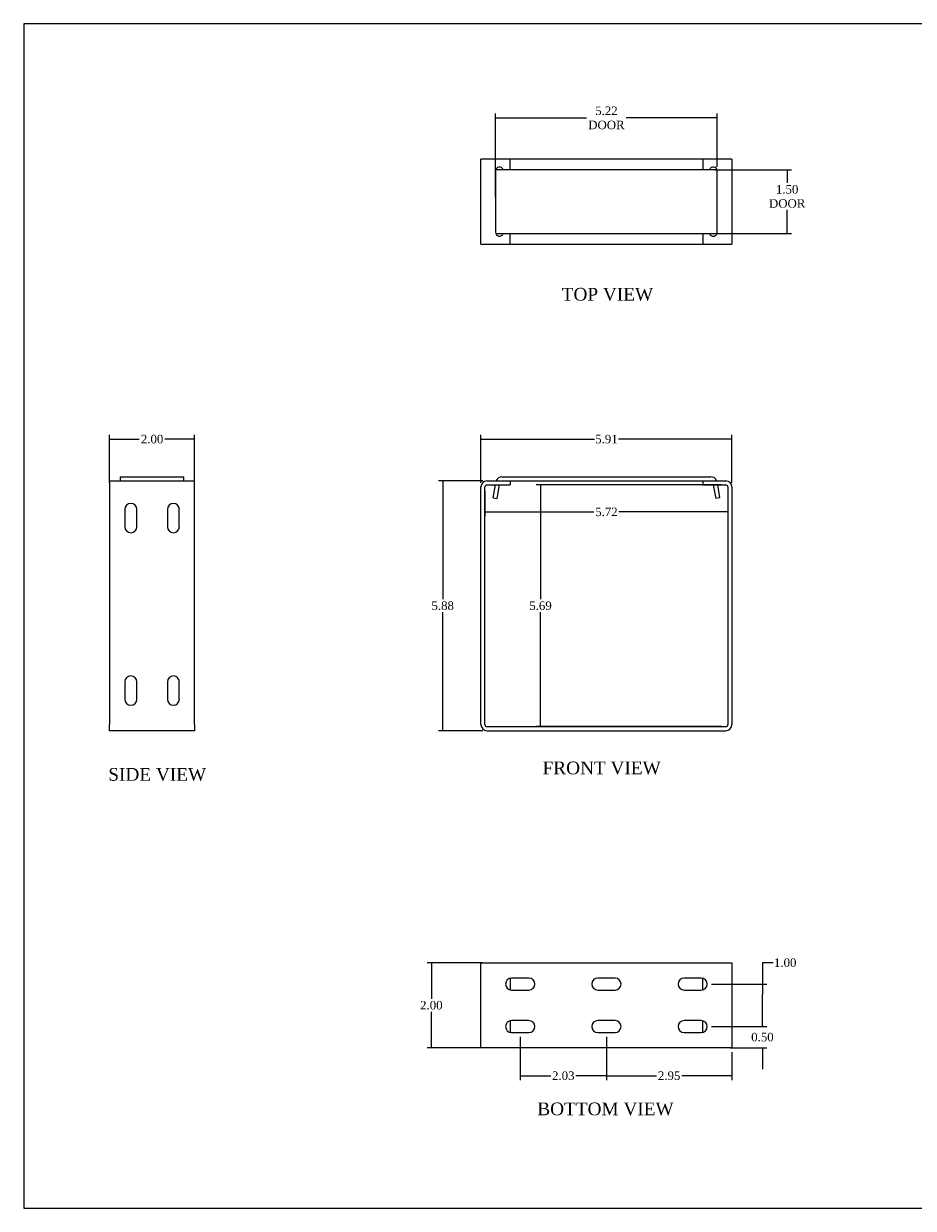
# Model space of a CAD drawing. Header units: inches. Extents: x 0.1 to 41.9, y -0.2 to 27.9.
# Tile 1 of 3: x 0.1 to 21, y 0.1 to 27.9. Entities that reach past the tile are written whole.
import ezdxf
from ezdxf.enums import TextEntityAlignment as Align

# ---------------------------------------------------------------- set-up
doc = ezdxf.new("R2010")
doc.units = ezdxf.units.IN
doc.header["$MEASUREMENT"] = 0
for name, color, linetype in [('COM55559-3', 7, 'Continuous'), ('COM55740-3', 7, 'Continuous'), ('Default', 7, 'Continuous')]:
    doc.layers.add(name, color=color, linetype=linetype)
doc.styles.add('SEACAD_Times_New_Roman', font='times.ttf')
doc.dimstyles.new('HAMMOND_(STH_-_42x28)', dxfattribs={"dimtxt": 0.2, "dimasz": 0.25, "dimexe": 0.1, "dimexo": 0.1, "dimgap": 0.05, "dimtad": 0, "dimtih": 1, "dimtoh": 1, "dimzin": 0, "dimdsep": 46, "dimtxsty": 'SEACAD_Times_New_Roman', "dimblk1": '_SE_FILLED', "dimblk2": '_SE_FILLED', "dimsah": 1, "dimcen": 0.1, "dimadec": 0, "dimazin": 0, "dimtfac": 0.8, "dimtofl": 0, "dimtmove": 0, "dimatfit": 3, "dimfxl": 1, "dimtolj": 1, "dimtzin": 0, "dimarcsym": 0})

# ---------------------------------------------------------------- blocks, each defined once
blk = doc.blocks.new('SE')
at = {"layer": 'COM55559-3', "color": 7, "linetype": 'Continuous'}
for p, q in [((10.827, 11.446), (10.827, 17.035)), ((10.922, 11.446), (10.922, 17.035)), ((10.97, 17.178), (11.514, 17.178)), ((10.97, 17.083), (11.514, 17.083)), ((11.514, 17.178), (11.514, 17.083)), ((16.045, 17.178), (16.045, 17.083)), ((16.045, 17.178), (16.59, 17.178)), ((16.045, 17.083), (16.59, 17.083)), ((16.638, 17.035), (16.638, 11.446)), ((16.733, 17.035), (16.733, 11.446)), ((10.97, 11.398), (16.59, 11.398)), ((10.97, 11.303), (16.59, 11.303))]:
    blk.add_line(p, q, dxfattribs=at)
for centre, radius, start, end in [((10.97, 17.035), 0.143, 90, 180), ((10.97, 17.035), 0.048, 90, 180), ((16.59, 17.035), 0.143, 0, 90), ((16.59, 17.035), 0.048, 0, 90), ((10.97, 11.446), 0.143, 180, 270), ((10.97, 11.446), 0.048, 180, 270), ((16.59, 11.446), 0.143, 270, 0), ((16.59, 11.446), 0.048, 270, 0)]:
    blk.add_arc(centre, radius, start, end, dxfattribs=at)
at = {"layer": 'COM55740-3', "color": 7, "linetype": 'Continuous'}
for p, q in [((11.115, 16.777), (11.169, 17.083)), ((11.209, 16.761), (11.266, 17.083)), ((11.323, 17.273), (16.237, 17.273)), ((11.514, 17.178), (16.045, 17.178)), ((16.294, 17.083), (16.351, 16.761)), ((16.39, 17.083), (16.444, 16.777)), ((11.115, 16.777), (11.209, 16.761)), ((16.444, 16.777), (16.351, 16.761))]:
    blk.add_line(p, q, dxfattribs=at)
for centre, start, end in [((11.323, 17.13), 90, 160.3871), ((16.237, 17.13), 19.6129, 90)]:
    blk.add_arc(centre, 0.143, start, end, dxfattribs=at)
blk = doc.blocks.new('SE1')
at = {"layer": 'COM55559-3', "color": 7, "linetype": 'Continuous'}
for p, q in [((2.091, 17.178), (4.091, 17.178)), ((2.091, 17.178), (2.091, 17.035)), ((2.091, 17.035), (2.091, 11.446)), ((4.091, 17.035), (4.091, 17.178)), ((4.091, 11.446), (4.091, 17.035)), ((2.45, 16.506), (2.45, 16.099)), ((2.731, 16.099), (2.731, 16.506)), ((3.45, 16.506), (3.45, 16.099)), ((3.731, 16.099), (3.731, 16.506)), ((2.45, 12.449), (2.45, 12.042)), ((2.731, 12.042), (2.731, 12.449)), ((3.45, 12.449), (3.45, 12.042)), ((3.731, 12.042), (3.731, 12.449)), ((2.091, 11.303), (2.091, 11.446)), ((4.091, 11.446), (4.091, 11.303)), ((4.091, 11.303), (2.091, 11.303))]:
    blk.add_line(p, q, dxfattribs=at)
for centre, start, end in [((2.591, 16.506), 0, 180), ((3.591, 16.506), 0, 180), ((2.591, 16.099), 180, 0), ((3.591, 16.099), 180, 0), ((2.591, 12.449), 0, 180), ((3.591, 12.449), 0, 180), ((2.591, 12.042), 180, 0), ((3.591, 12.042), 180, 0)]:
    blk.add_arc(centre, 0.141, start, end, dxfattribs=at)
at = {"layer": 'COM55740-3', "color": 7, "linetype": 'Continuous'}
for p, q in [((2.341, 17.273), (3.841, 17.273)), ((2.341, 17.273), (2.341, 17.178)), ((3.841, 17.178), (3.841, 17.273))]:
    blk.add_line(p, q, dxfattribs=at)
blk = doc.blocks.new('SE3')
at = {"layer": 'COM55559-3', "color": 7, "linetype": 'Continuous'}
for p, q in [((10.827, 5.845), (10.97, 5.845)), ((10.827, 3.845), (10.827, 5.845)), ((10.97, 5.845), (16.59, 5.845)), ((16.59, 5.845), (16.733, 5.845)), ((16.733, 5.845), (16.733, 3.845)), ((11.514, 5.481), (11.514, 5.208)), ((11.955, 5.485), (11.548, 5.485)), ((13.983, 5.485), (13.576, 5.485)), ((16.012, 5.485), (15.605, 5.485)), ((16.045, 5.208), (16.045, 5.481)), ((11.548, 5.204), (11.955, 5.204)), ((13.576, 5.204), (13.983, 5.204)), ((15.605, 5.204), (16.012, 5.204)), ((11.514, 4.481), (11.514, 4.208)), ((11.955, 4.485), (11.548, 4.485)), ((13.983, 4.485), (13.576, 4.485)), ((16.012, 4.485), (15.605, 4.485)), ((16.045, 4.208), (16.045, 4.481)), ((11.548, 4.204), (11.955, 4.204)), ((13.576, 4.204), (13.983, 4.204)), ((15.605, 4.204), (16.012, 4.204)), ((10.97, 3.845), (10.827, 3.845)), ((16.59, 3.845), (10.97, 3.845)), ((16.733, 3.845), (16.59, 3.845))]:
    blk.add_line(p, q, dxfattribs=at)
for centre, start, end in [((11.548, 5.345), 90, 270), ((11.955, 5.345), 270, 90), ((13.576, 5.345), 90, 270), ((13.983, 5.345), 270, 90), ((15.605, 5.345), 90, 270), ((16.012, 5.345), 270, 90), ((11.548, 4.345), 90, 270), ((11.955, 4.345), 270, 90), ((13.576, 4.345), 90, 270), ((13.983, 4.345), 270, 90), ((15.605, 4.345), 90, 270), ((16.012, 4.345), 270, 90)]:
    blk.add_arc(centre, 0.141, start, end, dxfattribs=at)
blk = doc.blocks.new('SE4')
at = {"layer": 'COM55559-3', "color": 7, "linetype": 'Continuous'}
for p, q in [((10.827, 22.745), (10.827, 24.745)), ((10.97, 24.745), (10.827, 24.745)), ((11.514, 24.745), (10.97, 24.745)), ((16.045, 24.745), (11.514, 24.745)), ((11.514, 24.495), (11.514, 24.745)), ((16.59, 24.745), (16.045, 24.745)), ((16.045, 24.745), (16.045, 24.495)), ((16.733, 24.745), (16.59, 24.745)), ((16.733, 24.745), (16.733, 22.745)), ((11.17, 24.464), (11.17, 23.026)), ((16.389, 23.026), (16.389, 24.464)), ((11.514, 22.745), (11.514, 22.995)), ((16.045, 22.995), (16.045, 22.745)), ((10.827, 22.745), (10.97, 22.745)), ((10.97, 22.745), (11.514, 22.745)), ((11.514, 22.745), (16.045, 22.745)), ((16.045, 22.745), (16.59, 22.745)), ((16.59, 22.745), (16.733, 22.745))]:
    blk.add_line(p, q, dxfattribs=at)
for centre, radius, start, end in [((11.264, 24.464), 0.0937, 19.4712, 180), ((16.295, 24.464), 0.0938, 0, 160.5288), ((11.264, 23.026), 0.0938, 180, 340.5288), ((16.295, 23.026), 0.0937, 199.4712, 0)]:
    blk.add_arc(centre, radius, start, end, dxfattribs=at)
at = {"layer": 'COM55740-3', "color": 7, "linetype": 'Continuous'}
for p, q in [((11.182, 24.495), (11.176, 24.495)), ((11.323, 24.495), (11.182, 24.495)), ((16.237, 24.495), (11.323, 24.495)), ((16.378, 24.495), (16.237, 24.495)), ((16.384, 24.495), (16.378, 24.495)), ((11.176, 22.995), (11.182, 22.995)), ((11.182, 22.995), (11.323, 22.995)), ((11.323, 22.995), (16.237, 22.995)), ((16.237, 22.995), (16.378, 22.995)), ((16.378, 22.995), (16.384, 22.995))]:
    blk.add_line(p, q, dxfattribs=at)
blk = doc.blocks.new('_SE_FILLED')
at = {"color": 0}
blk.add_line((0, 0), (-1, 0), dxfattribs=at)
blk.add_solid([(0, 0), (-1, -0.1665), (-1, 0.1665), (0, 0)], dxfattribs=at)
blk = doc.blocks.new('DMBLK36')
at = {"layer": 'Default', "color": 0, "linetype": 'Continuous', "lineweight": -2, "transparency": 16777216}
for p, q in [((10.922, 16.935), (10.922, 16.347)), ((16.638, 16.935), (16.638, 16.347)), ((11.172, 16.447), (13.484, 16.447)), ((16.388, 16.447), (14.075, 16.447))]:
    blk.add_line(p, q, dxfattribs=at)
at = {"layer": 'Defpoints', "color": 0, "transparency": 16777216}
for p in [(10.922, 17.035), (16.638, 17.035), (10.922, 16.447)]:
    blk.add_point(p, dxfattribs=at)
at = {"layer": 'Default', "color": 0, "lineweight": -2, "transparency": 16777216, "xscale": 0.25, "yscale": 0.25, "zscale": 0.25, "rotation": 180}
blk.add_blockref('_SE_FILLED', (10.922, 16.447), dxfattribs=at)
at = {"layer": 'Default', "color": 0, "lineweight": -2, "transparency": 16777216, "xscale": 0.25, "yscale": 0.25, "zscale": 0.25}
blk.add_blockref('_SE_FILLED', (16.638, 16.447), dxfattribs=at)
at = {"layer": 'Default', "color": 0, "transparency": 16777216, "insert": (13.78, 16.447), "char_height": 0.2, "attachment_point": 5, "style": 'SEACAD_Times_New_Roman'}
blk.add_mtext('\\A1;\\A1;5.72', dxfattribs=at)
blk = doc.blocks.new('DMBLK37')
at = {"layer": 'Default', "color": 0, "linetype": 'Continuous', "lineweight": -2, "transparency": 16777216}
for p, q in [((16.49, 17.083), (12.129, 17.083)), ((12.229, 16.833), (12.229, 14.392)), ((12.229, 11.648), (12.229, 14.088)), ((16.49, 11.398), (12.129, 11.398))]:
    blk.add_line(p, q, dxfattribs=at)
at = {"layer": 'Defpoints', "color": 0, "transparency": 16777216}
for p in [(16.59, 17.083), (12.229, 11.398), (16.59, 11.398)]:
    blk.add_point(p, dxfattribs=at)
at = {"layer": 'Default', "color": 0, "lineweight": -2, "transparency": 16777216, "xscale": 0.25, "yscale": 0.25, "zscale": 0.25}
for p, rotation in [((12.229, 17.083), 90), ((12.229, 11.398), 270)]:
    blk.add_blockref('_SE_FILLED', p, dxfattribs=dict(at, rotation=rotation))
at = {"layer": 'Default', "color": 0, "transparency": 16777216, "insert": (12.229, 14.24), "char_height": 0.2, "attachment_point": 5, "style": 'SEACAD_Times_New_Roman'}
blk.add_mtext('\\A1;\\A1;5.69', dxfattribs=at)
blk = doc.blocks.new('DMBLK38')
at = {"layer": 'Default', "color": 0, "linetype": 'Continuous', "lineweight": -2, "transparency": 16777216}
for p, q in [((11.17, 23.845), (11.17, 25.814)), ((11.42, 25.714), (13.312, 25.714)), ((16.139, 25.714), (14.247, 25.714)), ((16.389, 24.564), (16.389, 25.814))]:
    blk.add_line(p, q, dxfattribs=at)
at = {"layer": 'Defpoints', "color": 0, "transparency": 16777216}
for p in [(16.389, 25.714), (16.389, 24.464), (11.17, 23.745)]:
    blk.add_point(p, dxfattribs=at)
at = {"layer": 'Default', "color": 0, "lineweight": -2, "transparency": 16777216, "xscale": 0.25, "yscale": 0.25, "zscale": 0.25, "rotation": 180}
blk.add_blockref('_SE_FILLED', (11.17, 25.714), dxfattribs=at)
at = {"layer": 'Default', "color": 0, "lineweight": -2, "transparency": 16777216, "xscale": 0.25, "yscale": 0.25, "zscale": 0.25}
blk.add_blockref('_SE_FILLED', (16.389, 25.714), dxfattribs=at)
at = {"layer": 'Default', "color": 0, "transparency": 16777216, "insert": (13.78, 25.714), "char_height": 0.2, "attachment_point": 5, "style": 'SEACAD_Times_New_Roman'}
blk.add_mtext('\\A1;\\A1;5.22\\PDOOR', dxfattribs=at)
blk = doc.blocks.new('DMBLK39')
at = {"layer": 'Default', "color": 0, "linetype": 'Continuous', "lineweight": -2, "transparency": 16777216}
for p, q in [((16.337, 24.495), (18.132, 24.495)), ((18.032, 24.245), (18.032, 24.187)), ((18.032, 23.245), (18.032, 23.549)), ((16.337, 22.995), (18.132, 22.995))]:
    blk.add_line(p, q, dxfattribs=at)
at = {"layer": 'Defpoints', "color": 0, "transparency": 16777216}
for p in [(16.237, 24.495), (16.237, 22.995), (18.032, 22.995)]:
    blk.add_point(p, dxfattribs=at)
at = {"layer": 'Default', "color": 0, "lineweight": -2, "transparency": 16777216, "xscale": 0.25, "yscale": 0.25, "zscale": 0.25}
for p, rotation in [((18.032, 24.495), 90), ((18.032, 22.995), 270)]:
    blk.add_blockref('_SE_FILLED', p, dxfattribs=dict(at, rotation=rotation))
at = {"layer": 'Default', "color": 0, "transparency": 16777216, "insert": (18.032, 23.868), "char_height": 0.2, "attachment_point": 5, "style": 'SEACAD_Times_New_Roman'}
blk.add_mtext('\\A1;\\A1;1.50\\PDOOR', dxfattribs=at)
blk = doc.blocks.new('DMBLK40')
at = {"layer": 'Default', "color": 0, "linetype": 'Continuous', "lineweight": -2, "transparency": 16777216}
for p, q in [((2.091, 17.135), (2.091, 18.259)), ((2.341, 18.159), (2.79, 18.159)), ((3.841, 18.159), (3.391, 18.159)), ((4.091, 17.135), (4.091, 18.259))]:
    blk.add_line(p, q, dxfattribs=at)
at = {"layer": 'Defpoints', "color": 0, "transparency": 16777216}
for p in [(2.091, 18.159), (2.091, 17.035), (4.091, 17.035)]:
    blk.add_point(p, dxfattribs=at)
at = {"layer": 'Default', "color": 0, "lineweight": -2, "transparency": 16777216, "xscale": 0.25, "yscale": 0.25, "zscale": 0.25, "rotation": 180}
blk.add_blockref('_SE_FILLED', (2.091, 18.159), dxfattribs=at)
at = {"layer": 'Default', "color": 0, "lineweight": -2, "transparency": 16777216, "xscale": 0.25, "yscale": 0.25, "zscale": 0.25}
blk.add_blockref('_SE_FILLED', (4.091, 18.159), dxfattribs=at)
at = {"layer": 'Default', "color": 0, "transparency": 16777216, "insert": (3.091, 18.159), "char_height": 0.2, "attachment_point": 5, "style": 'SEACAD_Times_New_Roman'}
blk.add_mtext('\\A1;\\A1;2.00', dxfattribs=at)
blk = doc.blocks.new('DMBLK41')
at = {"layer": 'Default', "color": 0, "linetype": 'Continuous', "lineweight": -2, "transparency": 16777216}
for p, q in [((10.827, 17.135), (10.827, 18.259)), ((11.077, 18.159), (13.496, 18.159)), ((16.483, 18.159), (14.063, 18.159)), ((16.733, 17.135), (16.733, 18.259))]:
    blk.add_line(p, q, dxfattribs=at)
at = {"layer": 'Defpoints', "color": 0, "transparency": 16777216}
for p in [(16.733, 18.159), (10.827, 17.035), (16.733, 17.035)]:
    blk.add_point(p, dxfattribs=at)
at = {"layer": 'Default', "color": 0, "lineweight": -2, "transparency": 16777216, "xscale": 0.25, "yscale": 0.25, "zscale": 0.25, "rotation": 180}
blk.add_blockref('_SE_FILLED', (10.827, 18.159), dxfattribs=at)
at = {"layer": 'Default', "color": 0, "lineweight": -2, "transparency": 16777216, "xscale": 0.25, "yscale": 0.25, "zscale": 0.25}
blk.add_blockref('_SE_FILLED', (16.733, 18.159), dxfattribs=at)
at = {"layer": 'Default', "color": 0, "transparency": 16777216, "insert": (13.78, 18.159), "char_height": 0.2, "attachment_point": 5, "style": 'SEACAD_Times_New_Roman'}
blk.add_mtext('\\A1;\\A1;5.91', dxfattribs=at)
blk = doc.blocks.new('DMBLK42')
at = {"layer": 'Default', "color": 0, "linetype": 'Continuous', "lineweight": -2, "transparency": 16777216}
for p, q in [((10.87, 5.845), (9.561, 5.845)), ((9.661, 5.595), (9.661, 4.997)), ((9.661, 4.095), (9.661, 4.693)), ((10.87, 3.845), (9.561, 3.845))]:
    blk.add_line(p, q, dxfattribs=at)
at = {"layer": 'Defpoints', "color": 0, "transparency": 16777216}
for p in [(10.97, 5.845), (9.661, 3.845), (10.97, 3.845)]:
    blk.add_point(p, dxfattribs=at)
at = {"layer": 'Default', "color": 0, "lineweight": -2, "transparency": 16777216, "xscale": 0.25, "yscale": 0.25, "zscale": 0.25}
for p, rotation in [((9.661, 5.845), 90), ((9.661, 3.845), 270)]:
    blk.add_blockref('_SE_FILLED', p, dxfattribs=dict(at, rotation=rotation))
at = {"layer": 'Default', "color": 0, "transparency": 16777216, "insert": (9.661, 4.845), "char_height": 0.2, "attachment_point": 5, "style": 'SEACAD_Times_New_Roman'}
blk.add_mtext('\\A1;\\A1;2.00', dxfattribs=at)
blk = doc.blocks.new('DMBLK46')
at = {"layer": 'Default', "color": 0, "linetype": 'Continuous', "lineweight": -2, "transparency": 16777216}
for p, q in [((10.87, 17.178), (9.828, 17.178)), ((9.928, 16.928), (9.928, 14.392)), ((9.928, 11.553), (9.928, 14.088)), ((10.87, 11.303), (9.828, 11.303))]:
    blk.add_line(p, q, dxfattribs=at)
at = {"layer": 'Defpoints', "color": 0, "transparency": 16777216}
for p in [(9.928, 17.178), (10.97, 17.178), (10.97, 11.303)]:
    blk.add_point(p, dxfattribs=at)
at = {"layer": 'Default', "color": 0, "lineweight": -2, "transparency": 16777216, "xscale": 0.25, "yscale": 0.25, "zscale": 0.25}
for p, rotation in [((9.928, 17.178), 90), ((9.928, 11.303), 270)]:
    blk.add_blockref('_SE_FILLED', p, dxfattribs=dict(at, rotation=rotation))
at = {"layer": 'Default', "color": 0, "transparency": 16777216, "insert": (9.928, 14.24), "char_height": 0.2, "attachment_point": 5, "style": 'SEACAD_Times_New_Roman'}
blk.add_mtext('\\A1;\\A1;5.88', dxfattribs=at)
blk = doc.blocks.new('DMBLK47')
at = {"layer": 'Default', "color": 0, "linetype": 'Continuous', "lineweight": -2, "transparency": 16777216}
for p, q in [((13.78, 4.104), (13.78, 3.087)), ((16.733, 3.745), (16.733, 3.087)), ((14.03, 3.187), (14.961, 3.187)), ((16.483, 3.187), (15.552, 3.187))]:
    blk.add_line(p, q, dxfattribs=at)
at = {"layer": 'Defpoints', "color": 0, "transparency": 16777216}
for p in [(13.78, 4.204), (16.733, 3.845), (13.78, 3.187)]:
    blk.add_point(p, dxfattribs=at)
at = {"layer": 'Default', "color": 0, "lineweight": -2, "transparency": 16777216, "xscale": 0.25, "yscale": 0.25, "zscale": 0.25, "rotation": 180}
blk.add_blockref('_SE_FILLED', (13.78, 3.187), dxfattribs=at)
at = {"layer": 'Default', "color": 0, "lineweight": -2, "transparency": 16777216, "xscale": 0.25, "yscale": 0.25, "zscale": 0.25}
blk.add_blockref('_SE_FILLED', (16.733, 3.187), dxfattribs=at)
at = {"layer": 'Default', "color": 0, "transparency": 16777216, "insert": (15.256, 3.187), "char_height": 0.2, "attachment_point": 5, "style": 'SEACAD_Times_New_Roman'}
blk.add_mtext('\\A1;\\A1;2.95', dxfattribs=at)
blk = doc.blocks.new('DMBLK48')
at = {"layer": 'Default', "color": 0, "linetype": 'Continuous', "lineweight": -2, "transparency": 16777216}
for p, q in [((17.45, 4.595), (17.45, 4.845)), ((16.252, 4.345), (17.55, 4.345)), ((16.69, 3.845), (17.55, 3.845)), ((17.45, 3.595), (17.45, 3.345))]:
    blk.add_line(p, q, dxfattribs=at)
at = {"layer": 'Defpoints', "color": 0, "transparency": 16777216}
for p in [(16.152, 4.345), (17.45, 4.345), (16.59, 3.845)]:
    blk.add_point(p, dxfattribs=at)
at = {"layer": 'Default', "color": 0, "lineweight": -2, "transparency": 16777216, "xscale": 0.25, "yscale": 0.25, "zscale": 0.25}
for p, rotation in [((17.45, 4.345), 270), ((17.45, 3.845), 90)]:
    blk.add_blockref('_SE_FILLED', p, dxfattribs=dict(at, rotation=rotation))
at = {"layer": 'Default', "color": 0, "transparency": 16777216, "insert": (17.45, 4.095), "char_height": 0.2, "attachment_point": 5, "style": 'SEACAD_Times_New_Roman'}
blk.add_mtext('\\A1;\\A1;0.50', dxfattribs=at)
blk = doc.blocks.new('DMBLK49')
at = {"layer": 'Default', "color": 0, "linetype": 'Continuous', "lineweight": -2, "transparency": 16777216}
for p, q in [((17.7, 5.845), (17.45, 5.845)), ((17.45, 5.845), (17.45, 5.345)), ((16.252, 5.345), (17.55, 5.345)), ((17.45, 4.595), (17.45, 5.095)), ((16.252, 4.345), (17.55, 4.345))]:
    blk.add_line(p, q, dxfattribs=at)
at = {"layer": 'Defpoints', "color": 0, "transparency": 16777216}
for p in [(16.152, 5.345), (17.45, 5.345), (16.152, 4.345)]:
    blk.add_point(p, dxfattribs=at)
at = {"layer": 'Default', "color": 0, "lineweight": -2, "transparency": 16777216, "xscale": 0.25, "yscale": 0.25, "zscale": 0.25}
for p, rotation in [((17.45, 5.345), 90), ((17.45, 4.345), 270)]:
    blk.add_blockref('_SE_FILLED', p, dxfattribs=dict(at, rotation=rotation))
at = {"layer": 'Default', "color": 0, "transparency": 16777216, "insert": (17.986, 5.845), "char_height": 0.2, "attachment_point": 5, "style": 'SEACAD_Times_New_Roman'}
blk.add_mtext('\\A1;\\A1;1.00', dxfattribs=at)
blk = doc.blocks.new('DMBLK51')
at = {"layer": 'Default', "color": 0, "linetype": 'Continuous', "lineweight": -2, "transparency": 16777216}
for p, q in [((11.751, 4.104), (11.751, 3.087)), ((13.78, 4.104), (13.78, 3.087)), ((12.001, 3.187), (12.472, 3.187)), ((13.53, 3.187), (13.059, 3.187))]:
    blk.add_line(p, q, dxfattribs=at)
at = {"layer": 'Defpoints', "color": 0, "transparency": 16777216}
for p in [(11.751, 4.204), (13.78, 4.204), (11.751, 3.187)]:
    blk.add_point(p, dxfattribs=at)
at = {"layer": 'Default', "color": 0, "lineweight": -2, "transparency": 16777216, "xscale": 0.25, "yscale": 0.25, "zscale": 0.25, "rotation": 180}
blk.add_blockref('_SE_FILLED', (11.751, 3.187), dxfattribs=at)
at = {"layer": 'Default', "color": 0, "lineweight": -2, "transparency": 16777216, "xscale": 0.25, "yscale": 0.25, "zscale": 0.25}
blk.add_blockref('_SE_FILLED', (13.78, 3.187), dxfattribs=at)
at = {"layer": 'Default', "color": 0, "transparency": 16777216, "insert": (12.765, 3.187), "char_height": 0.2, "attachment_point": 5, "style": 'SEACAD_Times_New_Roman'}
blk.add_mtext('\\A1;\\A1;2.03', dxfattribs=at)
blk = doc.blocks.new('BORDER')
at = {"layer": 'Default', "color": 7, "linetype": 'Continuous'}
for p, q in [((0, 27.86), (-41.86, 27.86)), ((-41.86, 27.86), (-41.86, 0)), ((-41.86, 0), (0, 0))]:
    blk.add_line(p, q, dxfattribs=at)

msp = doc.modelspace()

# ---------------------------------------------------------------- block references
at = {"layer": 'Default', "color": 7}
msp.add_blockref('BORDER', (41.93, 0.07), dxfattribs=at)
at = {"layer": 'Default'}
for name in ['SE4', 'SE1', 'SE', 'SE3']:
    msp.add_blockref(name, (0, 0), dxfattribs=at)

# ---------------------------------------------------------------- texts
at = {"layer": 'Default', "color": 7, "linetype": 'Continuous', "style": 'SEACAD_Times_New_Roman'}
for s, p in [('TOP VIEW', (12.7276, 21.7171)), ('SIDE VIEW', (2.0608, 10.4253)), ('FRONT VIEW', (12.2774, 10.5773)), ('BOTTOM VIEW', (12.1536, 2.5583))]:
    msp.add_text(s, height=0.3, dxfattribs=at).set_placement(p, align=Align.TOP_LEFT)

# ---------------------------------------------------------------- dimensions: what is measured, and where the dimension line sits
at = {"layer": 'Default', "color": 7, "linetype": 'Continuous'}
for base, p1, p2, text, picture, middle in [((16.389, 25.7138), (11.1705, 23.7449), (16.389, 24.4637), '\\A1;<>\\PDOOR', 'DMBLK38', (13.7797, 25.7138)), ((10.9217, 16.4466), (16.6377, 17.0347), (10.9217, 17.0347), '\\A1;<>', 'DMBLK36', (13.7797, 16.4466)), ((11.7512, 3.1868), (13.7797, 4.2042), (11.7512, 4.2042), '\\A1;<>', 'DMBLK51', (12.7655, 3.1868)), ((13.7797, 3.1868), (16.7327, 3.8447), (13.7797, 4.2042), '\\A1;<>', 'DMBLK47', (15.2562, 3.1868))]:
    dim = msp.add_linear_dim(base=base, p1=p1, p2=p2, text=text, dimstyle='HAMMOND_(STH_-_42x28)', dxfattribs=at)
    dim.commit()
    dim.dimension.update_dxf_attribs({"geometry": picture, "text_midpoint": middle, "dimtype": 160})
for base, p1, p2, angle, text, picture, middle, dimtype in [((18.0321, 22.9949), (16.2367, 24.4949), (16.2367, 22.9949), 270, '\\A1;<>\\PDOOR', 'DMBLK39', (18.0321, 23.868), 161), ((2.0905, 18.1594), (4.0905, 17.0347), (2.0905, 17.0347), 180, '\\A1;<>', 'DMBLK40', (3.0905, 18.1594), 161), ((16.7327, 18.1594), (10.8267, 17.0347), (16.7327, 17.0347), 0, '\\A1;<>', 'DMBLK41', (13.7797, 18.1594), 161), ((9.9276764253, 17.1777424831), (10.9697331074, 11.3027424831), (10.9697331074, 17.1777424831), 90, '\\A1;<>', 'DMBLK46', (9.9276764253, 14.2402424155), 161), ((12.2291640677, 11.3977424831), (16.5897331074, 17.0827424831), (16.5897331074, 11.3977424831), 270, '\\A1;<>', 'DMBLK37', (12.2291640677, 14.2402424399), 161), ((9.6607, 3.8447), (10.9697, 5.8447), (10.9697, 3.8447), 270, '\\A1;<>', 'DMBLK42', (9.6607, 4.8447), 161), ((17.4501, 4.3447), (16.5897, 3.8447), (16.1522, 4.3447), 90, '\\A1;<>', 'DMBLK48', (17.4501, 4.0947), 160)]:
    dim = msp.add_linear_dim(base=base, p1=p1, p2=p2, angle=angle, text=text, dimstyle='HAMMOND_(STH_-_42x28)', dxfattribs=at)
    dim.commit()
    dim.dimension.update_dxf_attribs({"geometry": picture, "text_midpoint": middle, "dimtype": dimtype})
dim = msp.add_linear_dim(base=(17.4501, 5.3447), p1=(16.1522, 4.3447), p2=(16.1522, 5.3447), angle=90, text='\\A1;<>', dimstyle='HAMMOND_(STH_-_42x28)', override={"dimtmove": 1}, dxfattribs=at)
dim.commit()
dim.dimension.update_dxf_attribs({"geometry": 'DMBLK49', "text_midpoint": (17.5501, 5.7222), "dimtype": 161})

doc.saveas('drawing.dxf')
